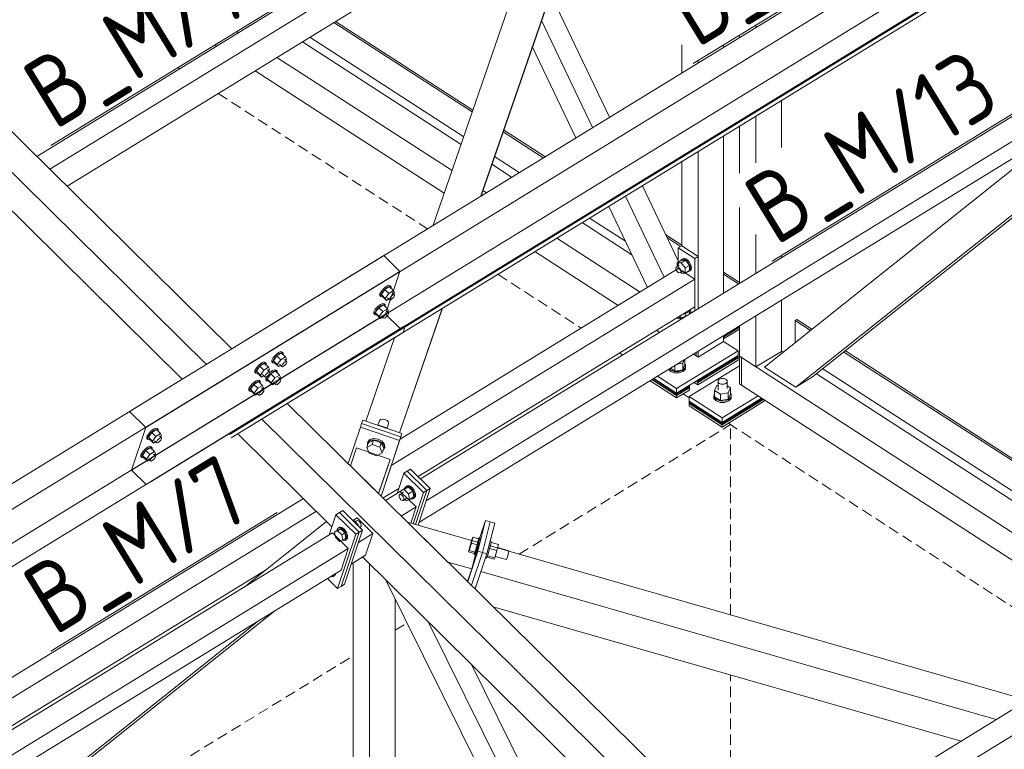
# Model space of a CAD drawing. Header units: millimetres. Extents: x 581 to 1768, y 561 to 1400.
# Tile 76 of 91: x 1455 to 1511, y 1221 to 1262. Entities that reach past the tile are written whole.
import ezdxf

# ---------------------------------------------------------------- set-up
doc = ezdxf.new("R2010")
doc.units = ezdxf.units.MM
doc.header["$LTSCALE"] = 0.6
doc.linetypes.add('VERDECKT2', pattern=[1.5, 1, -0.5])
doc.linetypes.add('XKITLINE00', pattern=[0])
for name, color, linetype, lineweight in [('Bolt', 7, 'Continuous', 0), ('Part', 2, 'Continuous', 0), ('PartMark', 3, 'Continuous', 0)]:
    doc.layers.add(name, color=color, linetype=linetype, lineweight=lineweight)
doc.styles.add('ISOCPEUR', font='ISOCPEUR.TTF')

msp = doc.modelspace()

# ---------------------------------------------------------------- linework, layer by layer
at = {"layer": 'Bolt', "color": 3, "linetype": 'XKITLINE00', "lineweight": 0}
for p, q in [((1492.315, 1248.281), (1492.418, 1248.329)), ((1492.315, 1248.281), (1492.375, 1248.318)), ((1492.477, 1248.366), (1492.375, 1248.318)), ((1492.418, 1248.329), (1492.557, 1248.28)), ((1492.617, 1248.317), (1492.477, 1248.366)), ((1492.756, 1248.185), (1492.617, 1248.317)), ((1492.012, 1247.811), (1492.03, 1247.877)), ((1492.03, 1247.721), (1492.012, 1247.811)), ((1492.03, 1247.877), (1492.198, 1247.979)), ((1492.03, 1247.877), (1492.082, 1247.9)), ((1492.082, 1247.9), (1492.151, 1247.876)), ((1492.097, 1248.108), (1492.336, 1248.254)), ((1492.097, 1248.108), (1492.318, 1248.107)), ((1492.097, 1247.918), (1492.097, 1248.108)), ((1492.151, 1247.876), (1492.221, 1247.81)), ((1492.221, 1247.81), (1492.272, 1247.72)), ((1492.302, 1248.233), (1492.315, 1248.281)), ((1492.318, 1248.107), (1492.557, 1248.254)), ((1492.318, 1248.107), (1492.539, 1247.823)), ((1492.557, 1248.254), (1492.336, 1248.254)), ((1492.539, 1247.823), (1492.778, 1247.969)), ((1492.539, 1247.538), (1492.539, 1247.823)), ((1492.557, 1248.28), (1492.697, 1248.149)), ((1492.778, 1247.969), (1492.557, 1248.254)), ((1492.697, 1248.149), (1492.799, 1247.969)), ((1492.859, 1248.006), (1492.756, 1248.185)), ((1492.778, 1247.685), (1492.778, 1247.969)), ((1492.799, 1247.969), (1492.836, 1247.789)), ((1492.836, 1247.789), (1492.799, 1247.658)), ((1492.896, 1247.826), (1492.859, 1248.006)), ((1492.859, 1247.695), (1492.896, 1247.826)), ((1492.082, 1247.631), (1492.03, 1247.721)), ((1492.151, 1247.565), (1492.082, 1247.631)), ((1492.221, 1247.541), (1492.151, 1247.565)), ((1492.272, 1247.565), (1492.221, 1247.541)), ((1492.272, 1247.72), (1492.291, 1247.631)), ((1492.272, 1247.565), (1492.439, 1247.667)), ((1492.291, 1247.631), (1492.272, 1247.565)), ((1492.318, 1247.539), (1492.29, 1247.576)), ((1492.318, 1247.539), (1492.539, 1247.538)), ((1492.539, 1247.538), (1492.778, 1247.685)), ((1492.671, 1247.619), (1492.697, 1247.61)), ((1492.799, 1247.658), (1492.697, 1247.61)), ((1492.799, 1247.658), (1492.859, 1247.695)), ((1475.547, 1246.668), (1475.413, 1246.515)), ((1475.702, 1246.789), (1475.547, 1246.668)), ((1475.603, 1246.613), (1475.757, 1246.734)), ((1475.871, 1246.763), (1475.609, 1246.603)), ((1475.834, 1246.844), (1475.702, 1246.789)), ((1475.757, 1246.734), (1475.889, 1246.789)), ((1475.909, 1246.819), (1475.834, 1246.844)), ((1475.871, 1246.763), (1476.093, 1246.544)), ((1475.889, 1246.789), (1475.964, 1246.764)), ((1475.909, 1246.819), (1475.964, 1246.764)), ((1475.964, 1246.764), (1475.962, 1246.673)), ((1475.331, 1246.27), (1475.333, 1246.369)), ((1475.331, 1246.27), (1475.387, 1246.215)), ((1475.413, 1246.515), (1475.333, 1246.369)), ((1475.387, 1246.215), (1475.389, 1246.314)), ((1475.462, 1246.19), (1475.387, 1246.215)), ((1475.389, 1246.314), (1475.468, 1246.46)), ((1475.609, 1246.603), (1475.414, 1246.329)), ((1475.636, 1246.109), (1475.414, 1246.329)), ((1475.414, 1246.329), (1475.48, 1246.216)), ((1475.493, 1246.203), (1475.462, 1246.19)), ((1475.468, 1246.46), (1475.603, 1246.613)), ((1475.48, 1246.216), (1475.702, 1245.996)), ((1475.832, 1246.383), (1475.609, 1246.603)), ((1475.636, 1246.109), (1475.832, 1246.383)), ((1475.636, 1246.109), (1475.702, 1245.996)), ((1475.753, 1246.133), (1475.865, 1246.023)), ((1476.093, 1246.544), (1475.832, 1246.383)), ((1475.865, 1246.023), (1475.866, 1246.073)), ((1475.866, 1246.073), (1475.905, 1246.145)), ((1475.905, 1246.145), (1475.973, 1246.222)), ((1476.045, 1246.098), (1475.968, 1246.038)), ((1475.973, 1246.222), (1476.05, 1246.283)), ((1476.042, 1246.407), (1476.154, 1246.298)), ((1476.113, 1246.175), (1476.045, 1246.098)), ((1476.05, 1246.283), (1476.116, 1246.31)), ((1476.16, 1246.431), (1476.093, 1246.544)), ((1476.101, 1246.349), (1476.16, 1246.431)), ((1476.152, 1246.248), (1476.113, 1246.175)), ((1476.116, 1246.31), (1476.154, 1246.298)), ((1476.154, 1246.298), (1476.152, 1246.248)), ((1475.207, 1245.649), (1475.072, 1245.496)), ((1475.269, 1245.584), (1475.073, 1245.31)), ((1475.128, 1245.441), (1475.263, 1245.595)), ((1475.361, 1245.77), (1475.207, 1245.649)), ((1475.263, 1245.595), (1475.417, 1245.715)), ((1475.531, 1245.745), (1475.269, 1245.584)), ((1475.491, 1245.365), (1475.269, 1245.584)), ((1475.494, 1245.825), (1475.361, 1245.77)), ((1475.417, 1245.715), (1475.549, 1245.77)), ((1475.753, 1245.525), (1475.491, 1245.365)), ((1475.569, 1245.8), (1475.494, 1245.825)), ((1475.531, 1245.745), (1475.753, 1245.525)), ((1475.549, 1245.77), (1475.624, 1245.745)), ((1475.569, 1245.8), (1475.624, 1245.745)), ((1475.624, 1245.745), (1475.622, 1245.655)), ((1475.702, 1245.996), (1475.819, 1246.068)), ((1475.82, 1245.412), (1475.753, 1245.525)), ((1475.902, 1246.011), (1475.865, 1246.023)), ((1475.968, 1246.038), (1475.902, 1246.011)), ((1474.991, 1245.251), (1474.993, 1245.35)), ((1474.991, 1245.251), (1475.046, 1245.196)), ((1475.072, 1245.496), (1474.993, 1245.35)), ((1475.046, 1245.196), (1475.049, 1245.295)), ((1475.121, 1245.171), (1475.046, 1245.196)), ((1475.049, 1245.295), (1475.128, 1245.441)), ((1475.296, 1245.091), (1475.073, 1245.31)), ((1475.073, 1245.31), (1475.14, 1245.197)), ((1475.153, 1245.184), (1475.121, 1245.171)), ((1475.14, 1245.197), (1475.362, 1244.977)), ((1475.296, 1245.091), (1475.491, 1245.365)), ((1475.296, 1245.091), (1475.362, 1244.977)), ((1475.362, 1244.977), (1475.479, 1245.049)), ((1475.413, 1245.114), (1475.524, 1245.004)), ((1475.524, 1245.004), (1475.526, 1245.054)), ((1475.562, 1244.992), (1475.524, 1245.004)), ((1475.526, 1245.054), (1475.565, 1245.127)), ((1475.628, 1245.019), (1475.562, 1244.992)), ((1475.565, 1245.127), (1475.633, 1245.203)), ((1475.705, 1245.08), (1475.628, 1245.019)), ((1475.633, 1245.203), (1475.71, 1245.264)), ((1475.702, 1245.388), (1475.813, 1245.279)), ((1475.773, 1245.156), (1475.705, 1245.08)), ((1475.71, 1245.264), (1475.776, 1245.291)), ((1475.761, 1245.33), (1475.82, 1245.412)), ((1475.812, 1245.229), (1475.773, 1245.156)), ((1475.776, 1245.291), (1475.813, 1245.279)), ((1475.813, 1245.279), (1475.812, 1245.229)), ((1492.151, 1244.975), (1492.095, 1245.028)), ((1492.221, 1244.951), (1492.151, 1244.975)), ((1492.272, 1244.975), (1492.221, 1244.951)), ((1492.269, 1245.135), (1492.272, 1245.13)), ((1492.272, 1245.13), (1492.291, 1245.04)), ((1492.272, 1244.975), (1492.439, 1245.077)), ((1492.291, 1245.04), (1492.272, 1244.975)), ((1492.318, 1244.949), (1492.29, 1244.985)), ((1492.539, 1245.232), (1492.503, 1245.279)), ((1492.539, 1245.232), (1492.778, 1245.378)), ((1492.539, 1245.076), (1492.539, 1245.232)), ((1492.778, 1245.378), (1492.742, 1245.425)), ((1492.765, 1245.439), (1492.799, 1245.378)), ((1492.778, 1245.223), (1492.778, 1245.378)), ((1492.799, 1245.378), (1492.825, 1245.251)), ((1492.859, 1245.415), (1492.824, 1245.475)), ((1492.885, 1245.288), (1492.859, 1245.415)), ((1492.318, 1244.949), (1492.331, 1244.949)), ((1469.323, 1242.78), (1469.244, 1242.634)), ((1469.458, 1242.933), (1469.323, 1242.78)), ((1469.52, 1242.868), (1469.324, 1242.594)), ((1469.379, 1242.725), (1469.514, 1242.879)), ((1469.612, 1243.054), (1469.458, 1242.933)), ((1469.514, 1242.879), (1469.668, 1242.999)), ((1469.782, 1243.029), (1469.52, 1242.868)), ((1469.742, 1242.649), (1469.52, 1242.868)), ((1469.744, 1243.109), (1469.612, 1243.054)), ((1469.668, 1242.999), (1469.8, 1243.054)), ((1470.004, 1242.809), (1469.742, 1242.649)), ((1469.82, 1243.084), (1469.744, 1243.109)), ((1469.782, 1243.029), (1470.004, 1242.809)), ((1469.8, 1243.054), (1469.875, 1243.029)), ((1469.82, 1243.084), (1469.875, 1243.029)), ((1469.875, 1243.029), (1469.873, 1242.939)), ((1470.071, 1242.696), (1470.004, 1242.809)), ((1468.368, 1242.194), (1468.289, 1242.048)), ((1468.503, 1242.348), (1468.368, 1242.194)), ((1468.565, 1242.282), (1468.369, 1242.009)), ((1468.424, 1242.139), (1468.559, 1242.293)), ((1468.657, 1242.469), (1468.503, 1242.348)), ((1468.559, 1242.293), (1468.713, 1242.414)), ((1468.827, 1242.443), (1468.565, 1242.282)), ((1468.787, 1242.063), (1468.565, 1242.282)), ((1468.789, 1242.524), (1468.657, 1242.469)), ((1468.713, 1242.414), (1468.845, 1242.469)), ((1469.049, 1242.224), (1468.787, 1242.063)), ((1468.864, 1242.498), (1468.789, 1242.524)), ((1468.827, 1242.443), (1469.049, 1242.224)), ((1468.845, 1242.469), (1468.92, 1242.444)), ((1468.864, 1242.498), (1468.92, 1242.444)), ((1468.92, 1242.444), (1468.918, 1242.353)), ((1469.115, 1242.11), (1469.049, 1242.224)), ((1469.242, 1242.535), (1469.244, 1242.634)), ((1469.242, 1242.535), (1469.297, 1242.48)), ((1469.297, 1242.48), (1469.3, 1242.579)), ((1469.372, 1242.455), (1469.297, 1242.48)), ((1469.3, 1242.579), (1469.379, 1242.725)), ((1469.547, 1242.375), (1469.324, 1242.594)), ((1469.324, 1242.594), (1469.391, 1242.481)), ((1469.404, 1242.468), (1469.372, 1242.455)), ((1469.391, 1242.481), (1469.613, 1242.261)), ((1469.547, 1242.375), (1469.742, 1242.649)), ((1469.547, 1242.375), (1469.613, 1242.261)), ((1469.613, 1242.261), (1469.73, 1242.333)), ((1469.664, 1242.398), (1469.797, 1242.267)), ((1469.797, 1242.267), (1469.798, 1242.316)), ((1469.835, 1242.254), (1469.797, 1242.267)), ((1469.798, 1242.316), (1469.838, 1242.389)), ((1469.901, 1242.282), (1469.835, 1242.254)), ((1469.838, 1242.389), (1469.905, 1242.466)), ((1469.978, 1242.342), (1469.901, 1242.282)), ((1469.905, 1242.466), (1469.982, 1242.526)), ((1469.953, 1242.672), (1470.086, 1242.541)), ((1470.045, 1242.419), (1469.978, 1242.342)), ((1469.982, 1242.526), (1470.049, 1242.554)), ((1470.012, 1242.614), (1470.071, 1242.696)), ((1470.085, 1242.492), (1470.045, 1242.419)), ((1470.049, 1242.554), (1470.086, 1242.541)), ((1470.086, 1242.541), (1470.085, 1242.492)), ((1491.95, 1242.011), (1491.95, 1242.319)), ((1492.077, 1242.397), (1492.398, 1242.448)), ((1492.488, 1242.649), (1492.398, 1242.448)), ((1492.398, 1242.448), (1492.398, 1242.083)), ((1492.398, 1242.083), (1492.524, 1242.363)), ((1492.557, 1242.206), (1492.425, 1242.066)), ((1492.524, 1242.363), (1492.524, 1242.671)), ((1492.524, 1242.41), (1492.56, 1242.368)), ((1492.56, 1242.368), (1492.557, 1242.206)), ((1492.557, 1242.128), (1492.56, 1242.291)), ((1492.56, 1242.291), (1492.56, 1242.368)), ((1468.287, 1241.95), (1468.289, 1242.048)), ((1468.287, 1241.95), (1468.342, 1241.895)), ((1468.342, 1241.895), (1468.345, 1241.994)), ((1468.417, 1241.87), (1468.342, 1241.895)), ((1468.345, 1241.994), (1468.424, 1242.139)), ((1468.592, 1241.789), (1468.369, 1242.009)), ((1468.369, 1242.009), (1468.436, 1241.895)), ((1468.448, 1241.883), (1468.417, 1241.87)), ((1468.436, 1241.895), (1468.658, 1241.676)), ((1468.592, 1241.789), (1468.787, 1242.063)), ((1468.592, 1241.789), (1468.658, 1241.676)), ((1468.658, 1241.676), (1468.775, 1241.748)), ((1468.709, 1241.813), (1468.842, 1241.681)), ((1468.842, 1241.681), (1468.843, 1241.731)), ((1468.88, 1241.669), (1468.842, 1241.681)), ((1468.843, 1241.731), (1468.883, 1241.804)), ((1468.946, 1241.696), (1468.88, 1241.669)), ((1468.883, 1241.804), (1468.95, 1241.88)), ((1468.904, 1241.615), (1468.95, 1241.699)), ((1469.023, 1241.756), (1468.946, 1241.696)), ((1468.95, 1241.88), (1469.027, 1241.941)), ((1468.96, 1241.56), (1469.039, 1241.706)), ((1469.18, 1241.849), (1468.984, 1241.575)), ((1468.998, 1242.087), (1469.131, 1241.956)), ((1469.09, 1241.833), (1469.023, 1241.756)), ((1469.027, 1241.941), (1469.094, 1241.968)), ((1469.039, 1241.706), (1469.174, 1241.86)), ((1469.057, 1242.029), (1469.115, 1242.11)), ((1469.13, 1241.906), (1469.09, 1241.833)), ((1469.094, 1241.968), (1469.131, 1241.956)), ((1469.272, 1242.035), (1469.13, 1241.924)), ((1469.131, 1241.956), (1469.13, 1241.906)), ((1469.174, 1241.86), (1469.328, 1241.98)), ((1469.442, 1242.01), (1469.18, 1241.849)), ((1469.402, 1241.63), (1469.18, 1241.849)), ((1469.404, 1242.09), (1469.272, 1242.035)), ((1469.328, 1241.98), (1469.46, 1242.035)), ((1469.664, 1241.79), (1469.402, 1241.63)), ((1469.479, 1242.065), (1469.404, 1242.09)), ((1469.442, 1242.01), (1469.664, 1241.79)), ((1469.46, 1242.035), (1469.535, 1242.01)), ((1469.479, 1242.065), (1469.535, 1242.01)), ((1469.535, 1242.01), (1469.533, 1241.92)), ((1469.613, 1241.653), (1469.746, 1241.522)), ((1469.731, 1241.677), (1469.664, 1241.79)), ((1469.672, 1241.595), (1469.731, 1241.677)), ((1491.612, 1242.112), (1491.718, 1241.994)), ((1491.718, 1242.071), (1491.657, 1242.139)), ((1491.706, 1242.169), (1491.95, 1242.011)), ((1491.94, 1241.988), (1491.718, 1242.071)), ((1491.718, 1241.994), (1491.94, 1241.91)), ((1492.199, 1241.986), (1491.94, 1241.988)), ((1491.94, 1241.91), (1492.199, 1241.908)), ((1491.95, 1242.011), (1492.398, 1242.083)), ((1492.425, 1242.066), (1492.199, 1241.986)), ((1492.199, 1241.908), (1492.425, 1241.988)), ((1492.425, 1241.988), (1492.557, 1242.128)), ((1468.028, 1241.175), (1467.949, 1241.029)), ((1468.005, 1240.975), (1468.084, 1241.12)), ((1468.163, 1241.329), (1468.028, 1241.175)), ((1468.225, 1241.263), (1468.029, 1240.99)), ((1468.084, 1241.12), (1468.218, 1241.274)), ((1468.317, 1241.45), (1468.163, 1241.329)), ((1468.218, 1241.274), (1468.373, 1241.395)), ((1468.487, 1241.424), (1468.225, 1241.263)), ((1468.447, 1241.044), (1468.225, 1241.263)), ((1468.449, 1241.505), (1468.317, 1241.45)), ((1468.373, 1241.395), (1468.505, 1241.45)), ((1468.709, 1241.205), (1468.447, 1241.044)), ((1468.524, 1241.479), (1468.449, 1241.505)), ((1468.487, 1241.424), (1468.709, 1241.205)), ((1468.505, 1241.45), (1468.58, 1241.425)), ((1468.524, 1241.479), (1468.58, 1241.425)), ((1468.58, 1241.425), (1468.578, 1241.334)), ((1468.775, 1241.091), (1468.709, 1241.205)), ((1468.717, 1241.01), (1468.775, 1241.091)), ((1468.902, 1241.516), (1468.904, 1241.615)), ((1468.902, 1241.516), (1468.957, 1241.461)), ((1468.957, 1241.461), (1468.96, 1241.56)), ((1469.032, 1241.436), (1468.957, 1241.461)), ((1469.207, 1241.356), (1468.984, 1241.575)), ((1468.984, 1241.575), (1469.051, 1241.462)), ((1469.063, 1241.449), (1469.032, 1241.436)), ((1469.051, 1241.462), (1469.273, 1241.242)), ((1469.207, 1241.356), (1469.402, 1241.63)), ((1469.207, 1241.356), (1469.273, 1241.242)), ((1469.273, 1241.242), (1469.39, 1241.314)), ((1469.324, 1241.379), (1469.457, 1241.248)), ((1469.457, 1241.248), (1469.458, 1241.297)), ((1469.495, 1241.235), (1469.457, 1241.248)), ((1469.458, 1241.297), (1469.498, 1241.37)), ((1469.561, 1241.263), (1469.495, 1241.235)), ((1469.498, 1241.37), (1469.565, 1241.447)), ((1469.638, 1241.323), (1469.561, 1241.263)), ((1469.565, 1241.447), (1469.642, 1241.507)), ((1469.705, 1241.4), (1469.638, 1241.323)), ((1469.642, 1241.507), (1469.709, 1241.535)), ((1469.745, 1241.473), (1469.705, 1241.4)), ((1469.709, 1241.535), (1469.746, 1241.522)), ((1469.746, 1241.522), (1469.745, 1241.473)), ((1494.326, 1241.203), (1494.201, 1240.923)), ((1494.326, 1241.203), (1494.39, 1241.213)), ((1494.39, 1241.391), (1494.392, 1241.478)), ((1494.457, 1241.315), (1494.39, 1241.391)), ((1494.39, 1240.953), (1494.39, 1241.391)), ((1494.392, 1241.478), (1494.462, 1241.552)), ((1494.576, 1241.271), (1494.457, 1241.315)), ((1494.462, 1241.552), (1494.583, 1241.595)), ((1494.714, 1241.27), (1494.576, 1241.271)), ((1494.583, 1241.595), (1494.721, 1241.594)), ((1494.835, 1241.312), (1494.714, 1241.27)), ((1494.721, 1241.594), (1494.839, 1241.549)), ((1494.905, 1241.387), (1494.835, 1241.312)), ((1494.839, 1241.549), (1494.907, 1241.473)), ((1494.907, 1241.473), (1494.905, 1241.387)), ((1494.907, 1241.036), (1494.907, 1241.473)), ((1494.907, 1241.188), (1495.096, 1241.066)), ((1467.947, 1240.931), (1467.949, 1241.029)), ((1467.947, 1240.931), (1468.002, 1240.876)), ((1468.002, 1240.876), (1468.005, 1240.975)), ((1468.077, 1240.851), (1468.002, 1240.876)), ((1468.252, 1240.77), (1468.029, 1240.99)), ((1468.029, 1240.99), (1468.096, 1240.876)), ((1468.108, 1240.864), (1468.077, 1240.851)), ((1468.096, 1240.876), (1468.318, 1240.657)), ((1468.252, 1240.77), (1468.447, 1241.044)), ((1468.252, 1240.77), (1468.318, 1240.657)), ((1468.318, 1240.657), (1468.435, 1240.729)), ((1468.369, 1240.794), (1468.502, 1240.662)), ((1468.502, 1240.662), (1468.503, 1240.712)), ((1468.54, 1240.65), (1468.502, 1240.662)), ((1468.503, 1240.712), (1468.543, 1240.785)), ((1468.606, 1240.677), (1468.54, 1240.65)), ((1468.543, 1240.785), (1468.61, 1240.861)), ((1468.683, 1240.737), (1468.606, 1240.677)), ((1468.61, 1240.861), (1468.687, 1240.922)), ((1468.658, 1241.068), (1468.791, 1240.937)), ((1468.75, 1240.814), (1468.683, 1240.737)), ((1468.687, 1240.922), (1468.754, 1240.949)), ((1468.79, 1240.887), (1468.75, 1240.814)), ((1468.754, 1240.949), (1468.791, 1240.937)), ((1468.791, 1240.937), (1468.79, 1240.887)), ((1494.164, 1240.552), (1494.167, 1240.715)), ((1494.29, 1240.41), (1494.164, 1240.552)), ((1494.164, 1240.474), (1494.164, 1240.552)), ((1494.167, 1240.715), (1494.201, 1240.75)), ((1494.201, 1240.923), (1494.523, 1240.715)), ((1494.201, 1240.558), (1494.201, 1240.923)), ((1494.201, 1240.558), (1494.523, 1240.349)), ((1494.971, 1240.786), (1494.523, 1240.715)), ((1494.523, 1240.715), (1494.523, 1240.349)), ((1495.096, 1241.066), (1494.971, 1240.786)), ((1494.971, 1240.786), (1494.971, 1240.421)), ((1494.971, 1240.421), (1495.096, 1240.701)), ((1495.13, 1240.544), (1494.997, 1240.404)), ((1495.096, 1241.066), (1495.096, 1240.701)), ((1495.096, 1240.748), (1495.133, 1240.707)), ((1495.133, 1240.707), (1495.13, 1240.544)), ((1495.13, 1240.466), (1495.133, 1240.629)), ((1495.133, 1240.629), (1495.133, 1240.707)), ((1494.164, 1240.474), (1494.29, 1240.332)), ((1494.513, 1240.326), (1494.29, 1240.41)), ((1494.29, 1240.332), (1494.513, 1240.249)), ((1494.772, 1240.324), (1494.513, 1240.326)), ((1494.513, 1240.249), (1494.772, 1240.246)), ((1494.523, 1240.349), (1494.971, 1240.421)), ((1494.997, 1240.404), (1494.772, 1240.324)), ((1494.772, 1240.246), (1494.997, 1240.326)), ((1494.997, 1240.326), (1495.13, 1240.466)), ((1475.222, 1238.949), (1475.311, 1239.208)), ((1475.235, 1238.945), (1475.26, 1238.959)), ((1475.253, 1238.939), (1475.26, 1238.959)), ((1475.26, 1238.959), (1475.697, 1238.81)), ((1475.372, 1239.278), (1475.311, 1239.208)), ((1475.484, 1239.306), (1475.372, 1239.278)), ((1475.617, 1239.285), (1475.484, 1239.306)), ((1475.736, 1239.22), (1475.617, 1239.285)), ((1475.727, 1238.778), (1475.815, 1239.036)), ((1475.809, 1239.129), (1475.736, 1239.22)), ((1475.815, 1239.036), (1475.809, 1239.129)), ((1462.199, 1238.219), (1462.201, 1238.318)), ((1462.28, 1238.464), (1462.201, 1238.318)), ((1462.257, 1238.263), (1462.336, 1238.409)), ((1462.415, 1238.618), (1462.28, 1238.464)), ((1462.477, 1238.552), (1462.281, 1238.278)), ((1462.336, 1238.409), (1462.471, 1238.563)), ((1462.569, 1238.738), (1462.415, 1238.618)), ((1462.471, 1238.563), (1462.625, 1238.683)), ((1462.739, 1238.713), (1462.477, 1238.552)), ((1462.699, 1238.333), (1462.477, 1238.552)), ((1462.504, 1238.059), (1462.699, 1238.333)), ((1462.702, 1238.793), (1462.569, 1238.738)), ((1462.625, 1238.683), (1462.757, 1238.738)), ((1462.961, 1238.493), (1462.699, 1238.333)), ((1462.777, 1238.768), (1462.702, 1238.793)), ((1462.739, 1238.713), (1462.961, 1238.493)), ((1462.757, 1238.738), (1462.832, 1238.713)), ((1462.777, 1238.768), (1462.832, 1238.713)), ((1462.832, 1238.713), (1462.83, 1238.623)), ((1462.91, 1238.356), (1463.021, 1238.247)), ((1463.028, 1238.38), (1462.961, 1238.493)), ((1462.969, 1238.298), (1463.028, 1238.38)), ((1475.697, 1238.81), (1475.69, 1238.79)), ((1475.708, 1238.784), (1475.697, 1238.81)), ((1462.199, 1238.219), (1462.254, 1238.164)), ((1462.361, 1237.774), (1462.229, 1237.719)), ((1462.254, 1238.164), (1462.257, 1238.263)), ((1462.329, 1238.139), (1462.254, 1238.164)), ((1462.504, 1238.059), (1462.281, 1238.278)), ((1462.281, 1238.278), (1462.348, 1238.165)), ((1462.361, 1238.152), (1462.329, 1238.139)), ((1462.348, 1238.165), (1462.57, 1237.945)), ((1462.436, 1237.749), (1462.361, 1237.774)), ((1462.436, 1237.749), (1462.492, 1237.694)), ((1462.504, 1238.059), (1462.57, 1237.945)), ((1462.57, 1237.945), (1462.687, 1238.017)), ((1462.621, 1238.082), (1462.732, 1237.972)), ((1462.732, 1237.972), (1462.734, 1238.022)), ((1462.77, 1237.96), (1462.732, 1237.972)), ((1462.734, 1238.022), (1462.773, 1238.095)), ((1462.836, 1237.987), (1462.77, 1237.96)), ((1462.773, 1238.095), (1462.841, 1238.172)), ((1462.913, 1238.048), (1462.836, 1237.987)), ((1462.841, 1238.172), (1462.918, 1238.232)), ((1462.981, 1238.124), (1462.913, 1238.048)), ((1462.918, 1238.232), (1462.984, 1238.259)), ((1463.02, 1238.197), (1462.981, 1238.124)), ((1462.984, 1238.259), (1463.021, 1238.247)), ((1463.021, 1238.247), (1463.02, 1238.197)), ((1474.669, 1237.945), (1474.586, 1237.704)), ((1474.586, 1237.704), (1474.886, 1237.874)), ((1474.633, 1237.957), (1474.747, 1238.089)), ((1474.633, 1237.957), (1474.658, 1238.03)), ((1474.64, 1237.86), (1474.633, 1237.957)), ((1474.772, 1238.161), (1474.658, 1238.03)), ((1474.969, 1238.115), (1474.669, 1237.945)), ((1474.747, 1238.089), (1474.958, 1238.142)), ((1474.983, 1238.214), (1474.772, 1238.161)), ((1474.969, 1238.115), (1474.886, 1237.874)), ((1474.886, 1237.874), (1475.324, 1237.726)), ((1474.958, 1238.142), (1475.208, 1238.102)), ((1475.407, 1237.967), (1474.969, 1238.115)), ((1475.233, 1238.174), (1474.983, 1238.214)), ((1475.208, 1238.102), (1475.431, 1237.981)), ((1475.456, 1238.053), (1475.233, 1238.174)), ((1475.407, 1237.967), (1475.324, 1237.726)), ((1475.544, 1237.648), (1475.407, 1237.967)), ((1475.431, 1237.981), (1475.567, 1237.81)), ((1475.592, 1237.882), (1475.456, 1238.053)), ((1475.567, 1237.81), (1475.58, 1237.635)), ((1475.605, 1237.708), (1475.592, 1237.882)), ((1461.859, 1237.2), (1461.861, 1237.299)), ((1461.859, 1237.2), (1461.914, 1237.146)), ((1461.94, 1237.445), (1461.861, 1237.299)), ((1461.914, 1237.146), (1461.917, 1237.244)), ((1461.917, 1237.244), (1461.996, 1237.39)), ((1462.075, 1237.599), (1461.94, 1237.445)), ((1462.137, 1237.533), (1461.941, 1237.259)), ((1462.164, 1237.04), (1461.941, 1237.259)), ((1461.941, 1237.259), (1462.008, 1237.146)), ((1461.996, 1237.39), (1462.131, 1237.544)), ((1462.229, 1237.719), (1462.075, 1237.599)), ((1462.131, 1237.544), (1462.285, 1237.664)), ((1462.399, 1237.694), (1462.137, 1237.533)), ((1462.359, 1237.314), (1462.137, 1237.533)), ((1462.164, 1237.04), (1462.359, 1237.314)), ((1462.285, 1237.664), (1462.417, 1237.719)), ((1462.621, 1237.474), (1462.359, 1237.314)), ((1462.399, 1237.694), (1462.621, 1237.474)), ((1462.417, 1237.719), (1462.492, 1237.694)), ((1462.492, 1237.694), (1462.49, 1237.604)), ((1462.5, 1237.153), (1462.578, 1237.213)), ((1462.57, 1237.338), (1462.681, 1237.228)), ((1462.578, 1237.213), (1462.644, 1237.241)), ((1462.687, 1237.361), (1462.621, 1237.474)), ((1462.629, 1237.279), (1462.687, 1237.361)), ((1462.644, 1237.241), (1462.681, 1237.228)), ((1462.681, 1237.228), (1462.68, 1237.179)), ((1474.723, 1237.385), (1474.586, 1237.704)), ((1475.16, 1237.237), (1474.723, 1237.385)), ((1475.461, 1237.407), (1475.16, 1237.237)), ((1475.324, 1237.726), (1475.461, 1237.407)), ((1475.544, 1237.648), (1475.461, 1237.407)), ((1475.513, 1237.559), (1475.58, 1237.635)), ((1475.58, 1237.635), (1475.605, 1237.708)), ((1461.989, 1237.12), (1461.914, 1237.146)), ((1462.02, 1237.133), (1461.989, 1237.12)), ((1462.008, 1237.146), (1462.23, 1236.927)), ((1462.164, 1237.04), (1462.23, 1236.927)), ((1462.23, 1236.927), (1462.347, 1236.998)), ((1462.281, 1237.063), (1462.392, 1236.954)), ((1462.392, 1236.954), (1462.393, 1237.003)), ((1462.43, 1236.941), (1462.392, 1236.954)), ((1462.393, 1237.003), (1462.433, 1237.076)), ((1462.496, 1236.968), (1462.43, 1236.941)), ((1462.433, 1237.076), (1462.5, 1237.153)), ((1462.573, 1237.029), (1462.496, 1236.968)), ((1462.64, 1237.106), (1462.573, 1237.029)), ((1462.68, 1237.179), (1462.64, 1237.106)), ((1476.811, 1235.514), (1476.871, 1235.55)), ((1476.999, 1235.543), (1476.871, 1235.55)), ((1477.143, 1235.444), (1476.999, 1235.543)), ((1476.412, 1234.938), (1476.415, 1235.017)), ((1476.415, 1235.017), (1476.453, 1235.06)), ((1476.453, 1235.06), (1476.668, 1235.192)), ((1476.453, 1235.06), (1476.517, 1235.057)), ((1476.517, 1235.057), (1476.589, 1235.007)), ((1476.519, 1235.258), (1476.758, 1235.404)), ((1476.519, 1235.258), (1476.706, 1235.331)), ((1476.545, 1235.117), (1476.519, 1235.258)), ((1476.589, 1235.007), (1476.65, 1234.925)), ((1476.706, 1235.331), (1476.944, 1235.477)), ((1476.706, 1235.331), (1476.95, 1235.09)), ((1476.734, 1235.389), (1476.735, 1235.427)), ((1476.735, 1235.427), (1476.811, 1235.514)), ((1476.944, 1235.477), (1476.758, 1235.404)), ((1476.811, 1235.514), (1476.939, 1235.507)), ((1476.939, 1235.507), (1477.083, 1235.408)), ((1477.188, 1235.236), (1476.944, 1235.477)), ((1476.95, 1235.09), (1477.188, 1235.236)), ((1477.007, 1234.776), (1476.95, 1235.09)), ((1477.083, 1235.408), (1477.206, 1235.243)), ((1477.266, 1235.28), (1477.143, 1235.444)), ((1477.246, 1234.923), (1477.188, 1235.236)), ((1477.206, 1235.243), (1477.274, 1235.057)), ((1477.333, 1235.094), (1477.266, 1235.28)), ((1477.274, 1235.057), (1477.269, 1234.9)), ((1477.328, 1234.937), (1477.333, 1235.094)), ((1476.446, 1234.845), (1476.412, 1234.938)), ((1476.507, 1234.763), (1476.446, 1234.845)), ((1476.579, 1234.713), (1476.507, 1234.763)), ((1476.643, 1234.71), (1476.579, 1234.713)), ((1476.643, 1234.71), (1476.858, 1234.842)), ((1476.682, 1234.753), (1476.643, 1234.71)), ((1476.65, 1234.925), (1476.684, 1234.832)), ((1476.684, 1234.832), (1476.682, 1234.753)), ((1476.748, 1234.774), (1476.82, 1234.703)), ((1476.82, 1234.703), (1477.007, 1234.776)), ((1477.007, 1234.776), (1477.246, 1234.923)), ((1477.192, 1234.813), (1477.077, 1234.819)), ((1477.269, 1234.9), (1477.192, 1234.813)), ((1477.192, 1234.813), (1477.252, 1234.85)), ((1477.252, 1234.85), (1477.328, 1234.937)), ((1473.822, 1233.573), (1473.864, 1233.589)), ((1473.828, 1233.567), (1473.864, 1233.589)), ((1473.864, 1233.589), (1474.108, 1233.348)), ((1473.937, 1233.518), (1474.041, 1233.582)), ((1474.105, 1233.578), (1474.041, 1233.582)), ((1474.108, 1233.348), (1474.072, 1233.326)), ((1474.177, 1233.529), (1474.105, 1233.578)), ((1474.121, 1233.278), (1474.108, 1233.348)), ((1474.239, 1233.447), (1474.177, 1233.529)), ((1474.272, 1233.354), (1474.239, 1233.447)), ((1474.27, 1233.275), (1474.272, 1233.354)), ((1472.95, 1233.049), (1472.771, 1232.939)), ((1472.771, 1232.939), (1472.948, 1233.009)), ((1472.826, 1232.642), (1472.771, 1232.939)), ((1472.913, 1233.026), (1472.915, 1233.085)), ((1472.915, 1233.085), (1472.991, 1233.172)), ((1473.127, 1233.119), (1472.948, 1233.009)), ((1472.948, 1233.009), (1473.179, 1232.781)), ((1473.127, 1233.119), (1472.95, 1233.049)), ((1472.991, 1233.172), (1473.051, 1233.208)), ((1472.991, 1233.172), (1473.119, 1233.165)), ((1473.178, 1233.201), (1473.051, 1233.208)), ((1473.119, 1233.165), (1473.263, 1233.066)), ((1473.358, 1232.891), (1473.127, 1233.119)), ((1473.323, 1233.102), (1473.178, 1233.201)), ((1473.358, 1232.891), (1473.179, 1232.781)), ((1473.179, 1232.781), (1473.234, 1232.483)), ((1473.263, 1233.066), (1473.386, 1232.901)), ((1473.445, 1232.938), (1473.323, 1233.102)), ((1473.413, 1232.593), (1473.358, 1232.891)), ((1473.386, 1232.901), (1473.453, 1232.715)), ((1473.513, 1232.752), (1473.445, 1232.938)), ((1473.508, 1232.594), (1473.513, 1232.752)), ((1474.193, 1233.208), (1474.232, 1233.232)), ((1474.232, 1233.232), (1474.27, 1233.275)), ((1473.057, 1232.414), (1472.826, 1232.642)), ((1473.234, 1232.483), (1473.057, 1232.414)), ((1473.413, 1232.593), (1473.234, 1232.483)), ((1473.244, 1232.478), (1473.235, 1232.484)), ((1473.372, 1232.471), (1473.244, 1232.478)), ((1473.448, 1232.558), (1473.372, 1232.471)), ((1473.372, 1232.471), (1473.431, 1232.507)), ((1473.431, 1232.507), (1473.508, 1232.594)), ((1473.453, 1232.715), (1473.448, 1232.558)), ((1480.489, 1232.309), (1480.364, 1231.893)), ((1480.413, 1232.162), (1480.539, 1232.578)), ((1480.577, 1232.651), (1480.489, 1232.309)), ((1480.809, 1232.217), (1480.489, 1232.309)), ((1480.539, 1232.578), (1480.577, 1232.651)), ((1480.897, 1232.559), (1480.577, 1232.651)), ((1480.684, 1231.801), (1480.809, 1232.217)), ((1480.812, 1232.223), (1480.74, 1231.975)), ((1480.809, 1232.217), (1480.897, 1232.559)), ((1480.873, 1232.449), (1480.812, 1232.223)), ((1480.907, 1232.594), (1480.873, 1232.449)), ((1480.884, 1232.563), (1480.904, 1232.618)), ((1480.904, 1232.618), (1480.907, 1232.594)), ((1480.904, 1232.618), (1481, 1232.59)), ((1480.908, 1232.195), (1480.969, 1232.422)), ((1480.969, 1232.422), (1481.003, 1232.566)), ((1481.003, 1232.566), (1481, 1232.59)), ((1481.517, 1232.02), (1481.578, 1232.247)), ((1481.546, 1232.433), (1481.609, 1232.415)), ((1481.578, 1232.247), (1481.611, 1232.391)), ((1482.017, 1232.237), (1481.603, 1232.356)), ((1481.611, 1232.391), (1481.609, 1232.415)), ((1481.93, 1231.895), (1482.017, 1232.237)), ((1480.326, 1231.82), (1480.413, 1232.162)), ((1480.364, 1231.893), (1480.326, 1231.82)), ((1480.646, 1231.728), (1480.326, 1231.82)), ((1480.684, 1231.801), (1480.364, 1231.893)), ((1480.636, 1231.693), (1480.644, 1231.728)), ((1480.638, 1231.67), (1480.636, 1231.693)), ((1480.677, 1231.773), (1480.638, 1231.67)), ((1480.638, 1231.67), (1480.735, 1231.642)), ((1480.684, 1231.801), (1480.646, 1231.728)), ((1480.74, 1231.975), (1480.677, 1231.773)), ((1480.735, 1231.642), (1480.773, 1231.745)), ((1480.773, 1231.745), (1480.837, 1231.948)), ((1480.837, 1231.948), (1480.908, 1232.195)), ((1481.381, 1231.57), (1481.445, 1231.773)), ((1481.445, 1231.773), (1481.517, 1232.02)), ((1481.93, 1231.895), (1481.515, 1232.014)), ((1481.805, 1231.479), (1481.93, 1231.895)), ((1481.975, 1232.071), (1482.603, 1231.89)), ((1482.516, 1231.548), (1482.554, 1231.68)), ((1482.554, 1231.68), (1482.587, 1231.801)), ((1482.587, 1231.801), (1482.605, 1231.878)), ((1482.605, 1231.878), (1482.603, 1231.89)), ((1481.286, 1231.484), (1481.343, 1231.467)), ((1481.343, 1231.467), (1481.381, 1231.57)), ((1481.767, 1231.406), (1481.363, 1231.522)), ((1481.39, 1231.598), (1481.805, 1231.479)), ((1481.805, 1231.479), (1481.767, 1231.406)), ((1481.831, 1231.566), (1482.461, 1231.385)), ((1482.461, 1231.385), (1482.482, 1231.44)), ((1482.482, 1231.44), (1482.516, 1231.548)), ((1472.751, 1230.469), (1472.828, 1230.556)), ((1472.768, 1230.52), (1472.77, 1230.56)), ((1472.828, 1230.556), (1472.829, 1230.597)), ((1472.692, 1230.433), (1472.572, 1230.439)), ((1472.768, 1230.52), (1472.692, 1230.433)), ((1472.692, 1230.433), (1472.751, 1230.469))]:
    msp.add_line(p, q, dxfattribs=at)
at = {"layer": 'Part', "color": 2, "linetype": 'XKITLINE00', "lineweight": 0}
for p, q in [((1478.341, 1250.239), (1496.834, 1303.912)), ((1481.023, 1251.883), (1498.727, 1303.268)), ((1481.045, 1251.897), (1498.183, 1301.638)), ((1461.217, 1239.741), (1536.261, 1285.747)), ((1462.129, 1238.841), (1537.173, 1284.847)), ((1537.732, 1283.277), (1461.326, 1236.436)), ((1538.776, 1282.599), (1462.371, 1235.758)), ((1538.821, 1282.555), (1466.843, 1238.428)), ((1466.952, 1238.252), (1538.719, 1282.249)), ((1440.078, 1269.809), (1466.978, 1243.272)), ((1532.352, 1269.483), (1477.625, 1235.933)), ((1438.646, 1268.931), (1465.545, 1242.394)), ((1533.242, 1268.606), (1477.938, 1234.702)), ((1437.291, 1268.101), (1464.19, 1241.564)), ((1455.988, 1254.114), (1478.912, 1268.168)), ((1477.53, 1233.479), (1532.834, 1267.383)), ((1456.721, 1253.391), (1478.401, 1266.682)), ((1499.725, 1241.682), (1529.107, 1265.098)), ((1457.692, 1252.433), (1477.867, 1264.801)), ((1498.77, 1241.096), (1528.151, 1264.513)), ((1488.274, 1256.328), (1484.948, 1263.276)), ((1472.74, 1261.658), (1480.539, 1256.619)), ((1472.836, 1261.716), (1480.573, 1256.718)), ((1487.319, 1255.743), (1484.431, 1261.776)), ((1467.268, 1261.146), (1467.361, 1261.086)), ((1496.53, 1261.389), (1496.53, 1261.507)), ((1470.958, 1260.566), (1479.907, 1254.785)), ((1471.382, 1260.825), (1480.058, 1255.221)), ((1495.599, 1260.819), (1495.599, 1260.936)), ((1466.033, 1260.389), (1466.127, 1260.329)), ((1486.378, 1255.166), (1483.922, 1260.296)), ((1492.343, 1258.823), (1492.343, 1260.403)), ((1494.706, 1260.271), (1494.706, 1260.389)), ((1469.526, 1259.687), (1479.399, 1253.309)), ((1493.273, 1259.393), (1493.273, 1259.51)), ((1468.291, 1258.931), (1478.961, 1252.038)), ((1497.962, 1254.617), (1497.962, 1257.263)), ((1490.801, 1210.556), (1565.845, 1256.563)), ((1496.53, 1253.739), (1496.53, 1256.385)), ((1482.304, 1255.6), (1484.632, 1254.096)), ((1491.713, 1209.656), (1566.757, 1255.663)), ((1495.599, 1253.169), (1495.599, 1255.814)), ((1497.007, 1242.235), (1514.32, 1256.033)), ((1482.27, 1255.502), (1484.537, 1254.037)), ((1494.706, 1246.404), (1494.706, 1255.266)), ((1481.788, 1254.103), (1483.179, 1253.205)), ((1493.273, 1245.526), (1493.273, 1254.388)), ((1481.637, 1253.667), (1482.755, 1252.945)), ((1492.343, 1249.071), (1492.343, 1253.818)), ((1481.129, 1252.191), (1481.323, 1252.067)), ((1492.152, 1248.228), (1490.126, 1252.459)), ((1491.359, 1247.303), (1489.171, 1251.874)), ((1490.418, 1246.726), (1488.23, 1251.296)), ((1495.599, 1246.952), (1495.599, 1251.222)), ((1487.154, 1250.637), (1489.169, 1249.335)), ((1486.73, 1250.377), (1489.538, 1248.563)), ((1485.297, 1249.499), (1489.993, 1246.465)), ((1491.452, 1249.69), (1492.343, 1249.115)), ((1491.535, 1249.516), (1492.281, 1249.034)), ((1496.53, 1247.522), (1496.53, 1249.704)), ((1492.343, 1249.071), (1492.152, 1248.954)), ((1492.152, 1247.789), (1492.152, 1248.954)), ((1492.152, 1248.954), (1493.082, 1248.353)), ((1492.343, 1249.071), (1493.273, 1248.47)), ((1475.543, 1248.523), (1399.137, 1201.682)), ((1476.455, 1247.624), (1475.543, 1248.523)), ((1484.063, 1248.742), (1488.759, 1245.708)), ((1493.082, 1248.353), (1493.273, 1248.47)), ((1493.082, 1245.409), (1493.082, 1248.353)), ((1493.273, 1248.47), (1493.273, 1245.526)), ((1497.962, 1248.401), (1497.962, 1248.518)), ((1476.464, 1238.171), (1492.152, 1247.789)), ((1493.082, 1247.188), (1492.152, 1247.789)), ((1476.455, 1247.624), (1400.049, 1200.783)), ((1475.652, 1245.219), (1476.455, 1247.624)), ((1475.973, 1236.699), (1493.082, 1247.188)), ((1493.082, 1245.633), (1493.082, 1247.188)), ((1494.706, 1247.588), (1495.599, 1247.011)), ((1494.706, 1247.468), (1495.551, 1246.922)), ((1476.426, 1238.54), (1478.837, 1245.538)), ((1476.442, 1238.535), (1478.859, 1245.552)), ((1477.484, 1236.071), (1493.082, 1245.633)), ((1497.962, 1243.121), (1497.962, 1246.005)), ((1475.652, 1245.219), (1399.247, 1198.378)), ((1476.477, 1244.405), (1475.652, 1245.219)), ((1492.156, 1245.066), (1492.335, 1244.951)), ((1496.53, 1242.243), (1496.53, 1245.127)), ((1476.697, 1244.54), (1400.291, 1197.699)), ((1476.741, 1244.496), (1466.843, 1238.428)), ((1476.639, 1244.191), (1476.741, 1244.496)), ((1476.741, 1244.496), (1476.697, 1244.54)), ((1494.706, 1243.929), (1495.599, 1244.477)), ((1495.599, 1242.844), (1495.599, 1244.556)), ((1498.827, 1244.926), (1498.731, 1244.867)), ((1498.731, 1243.609), (1498.731, 1244.867)), ((1498.731, 1244.867), (1499.603, 1244.304)), ((1498.827, 1244.926), (1499.687, 1244.37)), ((1466.952, 1238.252), (1476.639, 1244.191)), ((1474.532, 1239.184), (1476.155, 1243.894)), ((1490.923, 1244.31), (1491.102, 1244.195)), ((1494.706, 1243.825), (1495.599, 1244.373)), ((1494.706, 1243.67), (1494.706, 1244.008)), ((1493.273, 1242.792), (1494.706, 1243.67)), ((1494.706, 1243.671), (1495.521, 1243.144)), ((1495.521, 1243.144), (1492.059, 1241.022)), ((1495.521, 1242.885), (1492.059, 1240.762)), ((1493.005, 1242.965), (1493.157, 1242.867)), ((1493.157, 1242.867), (1493.157, 1243.059)), ((1493.157, 1242.867), (1493.157, 1243.059)), ((1493.157, 1242.867), (1493.273, 1242.792)), ((1495.521, 1242.884), (1493.253, 1241.494)), ((1495.521, 1242.884), (1493.253, 1241.494)), ((1495.521, 1242.832), (1493.253, 1241.442)), ((1495.521, 1242.832), (1493.253, 1241.442)), ((1495.521, 1242.754), (1493.253, 1241.364)), ((1495.521, 1242.754), (1493.253, 1241.364)), ((1493.273, 1242.792), (1493.273, 1243.13)), ((1495.52, 1242.884), (1495.521, 1242.884)), ((1495.52, 1242.884), (1495.521, 1242.884)), ((1495.521, 1243.144), (1495.521, 1242.885)), ((1495.521, 1242.884), (1495.521, 1242.832)), ((1495.521, 1242.884), (1495.521, 1242.625)), ((1495.521, 1242.832), (1495.521, 1242.754)), ((1495.521, 1242.754), (1495.521, 1242.625)), ((1495.599, 1242.844), (1496.53, 1242.243)), ((1495.599, 1241.289), (1495.599, 1242.844)), ((1495.599, 1242.844), (1495.716, 1242.769)), ((1495.716, 1241.214), (1495.716, 1242.769)), ((1495.716, 1242.769), (1518.907, 1227.787)), ((1495.716, 1241.214), (1495.716, 1242.769)), ((1496.53, 1242.243), (1497.962, 1243.121)), ((1497.962, 1243.121), (1498.049, 1243.065)), ((1501.488, 1243.086), (1522.121, 1229.757)), ((1501.571, 1243.153), (1522.217, 1229.816)), ((1495.599, 1242.316), (1492.755, 1240.572)), ((1495.521, 1242.625), (1493.253, 1241.234)), ((1495.521, 1242.625), (1493.253, 1241.234)), ((1497.007, 1242.235), (1498.77, 1241.096)), ((1492.059, 1241.022), (1490.975, 1241.722)), ((1498.77, 1241.096), (1499.725, 1241.682)), ((1499.933, 1241.848), (1520.339, 1228.665)), ((1500.303, 1242.142), (1520.763, 1228.925)), ((1492.059, 1240.503), (1490.563, 1241.469)), ((1492.059, 1240.503), (1490.563, 1241.469)), ((1492.059, 1240.632), (1490.666, 1241.532)), ((1492.059, 1240.632), (1490.666, 1241.532)), ((1492.059, 1240.71), (1490.728, 1241.57)), ((1492.059, 1240.71), (1490.728, 1241.57)), ((1492.059, 1240.762), (1490.769, 1241.595)), ((1492.059, 1240.762), (1490.769, 1241.595)), ((1490.77, 1241.595), (1492.059, 1240.762)), ((1492.775, 1241.201), (1492.059, 1240.762)), ((1492.775, 1241.201), (1492.059, 1240.762)), ((1492.059, 1240.71), (1492.775, 1241.149)), ((1492.775, 1241.149), (1492.059, 1240.71)), ((1492.775, 1241.149), (1492.775, 1241.201)), ((1492.775, 1241.201), (1492.775, 1241.201)), ((1492.775, 1240.942), (1492.775, 1241.201)), ((1492.775, 1241.201), (1492.775, 1241.201)), ((1492.775, 1241.071), (1492.775, 1241.149)), ((1493.046, 1241.368), (1493.253, 1241.234)), ((1493.046, 1241.368), (1493.253, 1241.234)), ((1493.253, 1241.364), (1493.149, 1241.431)), ((1493.149, 1241.431), (1493.253, 1241.364)), ((1493.211, 1241.469), (1493.253, 1241.442)), ((1493.253, 1241.442), (1493.211, 1241.469)), ((1493.253, 1241.494), (1493.252, 1241.494)), ((1493.253, 1241.494), (1493.252, 1241.494)), ((1493.253, 1241.442), (1493.253, 1241.494)), ((1493.253, 1241.234), (1493.253, 1241.494)), ((1493.253, 1241.364), (1493.253, 1241.442)), ((1493.253, 1241.234), (1493.253, 1241.364)), ((1495.599, 1241.289), (1495.716, 1241.214)), ((1495.716, 1241.214), (1517.672, 1227.03)), ((1492.775, 1241.071), (1492.059, 1240.632)), ((1492.059, 1240.632), (1492.775, 1241.071)), ((1492.059, 1240.762), (1492.059, 1241.022)), ((1492.059, 1240.503), (1492.775, 1240.942)), ((1492.059, 1240.503), (1492.775, 1240.942)), ((1492.059, 1240.762), (1492.059, 1240.71)), ((1492.059, 1240.762), (1492.059, 1240.503)), ((1492.059, 1240.71), (1492.059, 1240.632)), ((1492.059, 1240.632), (1492.059, 1240.503)), ((1492.755, 1240.572), (1492.755, 1240.313)), ((1492.755, 1240.572), (1494.616, 1239.37)), ((1492.775, 1240.942), (1492.775, 1241.071)), ((1494.616, 1239.37), (1496.645, 1240.614)), ((1470.107, 1240.186), (1496.562, 1214.088)), ((1492.755, 1240.313), (1494.616, 1239.111)), ((1492.755, 1240.312), (1492.755, 1240.26)), ((1494.616, 1239.11), (1492.755, 1240.312)), ((1492.755, 1240.312), (1492.756, 1240.312)), ((1492.755, 1240.312), (1492.755, 1240.053)), ((1494.616, 1239.11), (1492.755, 1240.312)), ((1492.755, 1240.312), (1492.756, 1240.312)), ((1492.755, 1240.26), (1494.616, 1239.058)), ((1492.755, 1240.26), (1492.755, 1240.183)), ((1492.755, 1240.26), (1494.616, 1239.058)), ((1492.755, 1240.183), (1492.755, 1240.053)), ((1492.755, 1240.183), (1494.616, 1238.98)), ((1492.755, 1240.183), (1494.616, 1238.98)), ((1492.755, 1240.053), (1494.616, 1238.851)), ((1492.755, 1240.053), (1494.616, 1238.851)), ((1494.616, 1239.111), (1496.851, 1240.481)), ((1494.616, 1239.11), (1496.851, 1240.48)), ((1494.616, 1239.11), (1496.851, 1240.48)), ((1494.616, 1239.058), (1496.893, 1240.454)), ((1494.616, 1239.058), (1496.893, 1240.454)), ((1494.616, 1238.98), (1496.954, 1240.414)), ((1494.616, 1238.98), (1496.954, 1240.414)), ((1494.616, 1238.851), (1497.057, 1240.348)), ((1494.616, 1238.851), (1497.057, 1240.348)), ((1461.217, 1239.741), (1462.129, 1238.841)), ((1468.674, 1239.308), (1495.129, 1213.209)), ((1474.297, 1239.048), (1474.231, 1238.856)), ((1474.364, 1239.241), (1474.297, 1239.048)), ((1474.297, 1239.048), (1476.506, 1238.297)), ((1476.506, 1238.297), (1474.297, 1239.048)), ((1476.573, 1238.49), (1474.364, 1239.241)), ((1494.616, 1239.37), (1494.616, 1239.111)), ((1494.616, 1239.058), (1494.616, 1239.11)), ((1494.616, 1238.851), (1494.616, 1239.11)), ((1494.616, 1238.98), (1494.616, 1239.058)), ((1494.616, 1238.851), (1494.616, 1238.98)), ((1462.129, 1238.841), (1461.326, 1236.436)), ((1467.319, 1238.477), (1472.629, 1233.239)), ((1473.543, 1236.796), (1474.231, 1238.856)), ((1474.231, 1238.856), (1476.44, 1238.105)), ((1475.397, 1234.967), (1476.573, 1238.49)), ((1476.506, 1238.297), (1476.573, 1238.49)), ((1476.44, 1238.105), (1475.394, 1234.97)), ((1475.395, 1234.968), (1476.506, 1238.297)), ((1475.395, 1234.968), (1476.506, 1238.297)), ((1476.506, 1238.297), (1476.44, 1238.105)), ((1474.014, 1237.681), (1473.667, 1236.673)), ((1475.908, 1237.037), (1474.014, 1237.681)), ((1473.667, 1236.673), (1475.246, 1235.116)), ((1475.908, 1237.037), (1475.246, 1235.116)), ((1475.364, 1235.407), (1475.908, 1237.037)), ((1461.326, 1236.436), (1462.151, 1235.623)), ((1476.675, 1236.258), (1476.295, 1235.117)), ((1476.866, 1236.375), (1476.675, 1236.258)), ((1476.675, 1236.258), (1477.787, 1235.161)), ((1476.866, 1236.375), (1477.057, 1236.492)), ((1476.866, 1236.375), (1477.979, 1235.278)), ((1476.866, 1236.375), (1477.979, 1235.278)), ((1477.057, 1236.492), (1478.17, 1235.395)), ((1462.371, 1235.758), (1462.377, 1235.752)), ((1475.259, 1235.103), (1475.364, 1235.407)), ((1475.507, 1234.859), (1476.389, 1235.399)), ((1476.481, 1235.231), (1475.647, 1234.72)), ((1477.37, 1234.353), (1476.481, 1235.231)), ((1477.202, 1233.407), (1477.787, 1235.161)), ((1477.979, 1235.278), (1477.341, 1233.367)), ((1477.341, 1233.367), (1477.979, 1235.278)), ((1478.17, 1235.395), (1477.479, 1233.327)), ((1477.787, 1235.161), (1477.979, 1235.278)), ((1477.979, 1235.278), (1478.17, 1235.395)), ((1449.512, 1221.648), (1471.015, 1234.831)), ((1450.034, 1220.797), (1471.748, 1234.108)), ((1472.474, 1232.775), (1472.855, 1233.916)), ((1473.046, 1234.033), (1472.855, 1233.916)), ((1472.855, 1233.916), (1473.967, 1232.819)), ((1473.237, 1234.15), (1473.046, 1234.033)), ((1473.046, 1234.033), (1474.158, 1232.936)), ((1474.158, 1232.936), (1473.046, 1234.033)), ((1474.349, 1233.053), (1473.237, 1234.15)), ((1477.37, 1234.353), (1476.537, 1233.842)), ((1477.067, 1233.445), (1477.37, 1234.353)), ((1467.655, 1229.82), (1472.323, 1233.541)), ((1474.045, 1233.738), (1473.804, 1233.59)), ((1474.935, 1232.86), (1474.045, 1233.738)), ((1476.887, 1233.497), (1479.164, 1231.251)), ((1476.887, 1233.497), (1480.887, 1232.348)), ((1481.292, 1233.593), (1480.851, 1231.862)), ((1480.878, 1232.351), (1481.292, 1233.593)), ((1481.548, 1233.519), (1481.107, 1231.788)), ((1481.107, 1231.788), (1481.548, 1233.519)), ((1481.548, 1233.519), (1481.292, 1233.593)), ((1481.363, 1231.715), (1481.804, 1233.445)), ((1481.804, 1233.445), (1481.548, 1233.519)), ((1472.66, 1232.889), (1415.545, 1197.874)), ((1473.55, 1232.011), (1472.66, 1232.889)), ((1473.967, 1232.819), (1472.947, 1229.762)), ((1473.138, 1229.879), (1474.158, 1232.936)), ((1473.138, 1229.879), (1474.158, 1232.936)), ((1474.349, 1233.053), (1473.329, 1229.996)), ((1474.158, 1232.936), (1473.967, 1232.819)), ((1474.935, 1232.86), (1474.118, 1232.359)), ((1474.158, 1232.936), (1474.349, 1233.053)), ((1474.527, 1231.638), (1474.935, 1232.86)), ((1480.508, 1230.865), (1480.887, 1232.348)), ((1473.55, 1232.011), (1415.859, 1196.643)), ((1473.142, 1230.789), (1473.55, 1232.011)), ((1480.851, 1231.862), (1480.28, 1230.15)), ((1480.491, 1229.942), (1481.107, 1231.788)), ((1480.491, 1229.942), (1481.107, 1231.788)), ((1480.702, 1229.733), (1481.363, 1231.715)), ((1481.107, 1231.788), (1480.851, 1231.862)), ((1481.107, 1231.788), (1481.363, 1231.715)), ((1481.481, 1232.177), (1511.842, 1223.455)), ((1473.71, 1231.137), (1474.527, 1231.638)), ((1473.821, 1200.146), (1473.821, 1231.205)), ((1474.357, 1231.534), (1493.774, 1212.379)), ((1474.357, 1231.534), (1474.751, 1231.145)), ((1474.751, 1200.717), (1474.751, 1231.145)), ((1479.164, 1231.251), (1480.508, 1230.865)), ((1415.451, 1195.42), (1473.142, 1230.789)), ((1450.727, 1219.667), (1468.875, 1230.793)), ((1480.272, 1230.157), (1480.508, 1230.865)), ((1481.029, 1230.715), (1510.074, 1222.371)), ((1472.38, 1230.321), (1472.947, 1229.762)), ((1473.329, 1229.996), (1473.138, 1229.879)), ((1486.67, 1208.024), (1475.641, 1230.268)), ((1472.947, 1229.762), (1473.138, 1229.879)), ((1476.184, 1201.595), (1476.184, 1229.173)), ((1440.033, 1205.087), (1469.415, 1228.504)), ((1481.719, 1228.73), (1508.089, 1221.155)), ((1439.078, 1204.502), (1468.46, 1227.918)), ((1487.608, 1208.598), (1478.033, 1227.908)), ((1488.563, 1209.184), (1480.471, 1225.503))]:
    msp.add_line(p, q, dxfattribs=at)
at = {"layer": 'Part', "color": 4, "linetype": 'VERDECKT2', "lineweight": 0}
for p, q in [((1463.95, 1259.112), (1464.043, 1259.052)), ((1466.208, 1257.653), (1478.005, 1250.032)), ((1481.979, 1247.465), (1486.675, 1244.431)), ((1488.84, 1243.033), (1489.018, 1242.917)), ((1497.962, 1243.152), (1498.07, 1243.082)), ((1492.417, 1240.722), (1492.755, 1240.503)), ((1492.417, 1240.722), (1492.755, 1240.503)), ((1483.176, 1231.69), (1495.091, 1238.994)), ((1494.974, 1239.07), (1515.589, 1225.752)), ((1494.974, 1239.07), (1495.091, 1238.994)), ((1495.091, 1228.268), (1495.091, 1238.994)), ((1476.184, 1227.403), (1476.856, 1227.816)), ((1440.87, 1205.754), (1473.821, 1225.955)), ((1495.091, 1215.539), (1495.091, 1224.889))]:
    msp.add_line(p, q, dxfattribs=at)
at = {"layer": 'PartMark', "color": 1, "linetype": 'XKITLINE00', "lineweight": 0}
for p, q in [((1492.995, 1259.34), (1505.74, 1267.153)), ((1456.788, 1254.721), (1469.534, 1262.535)), ((1497.45, 1248.204), (1511.66, 1256.916)), ((1456.788, 1226.226), (1469.534, 1234.04))]:
    msp.add_line(p, q, dxfattribs=at)

# ---------------------------------------------------------------- texts
at = {"layer": 'PartMark', "color": 1, "style": 'ISOCPEUR', "width": 0.85}
for s, p in [('B_S/4', (1493.193, 1260.165)), ('B_M/7', (1456.986, 1255.547)), ('B_M/13', (1497.648, 1249.029)), ('B_M/7', (1456.986, 1227.051))]:
    msp.add_text(s, height=4, rotation=31.5127, dxfattribs=at).set_placement(p)

doc.saveas('drawing.dxf')
